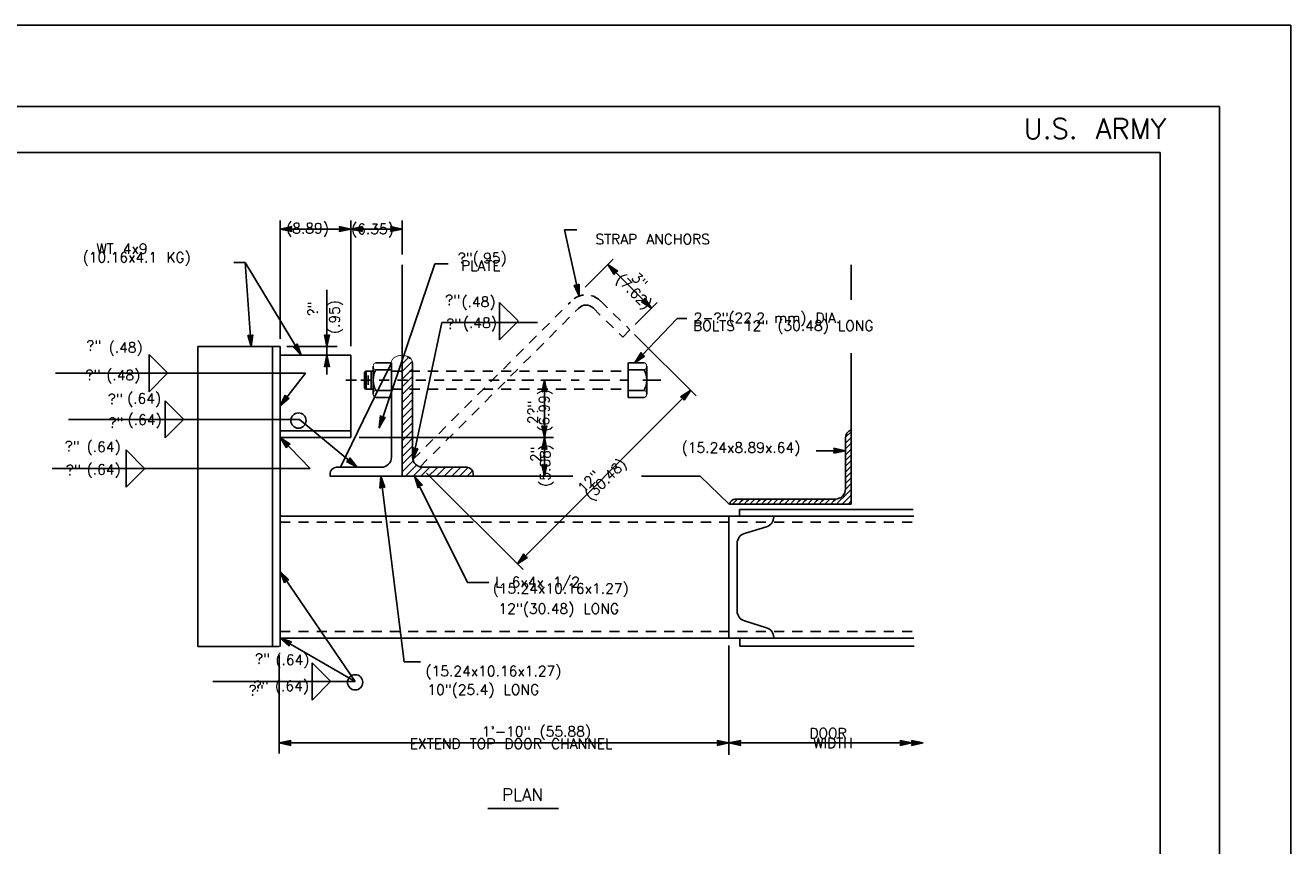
# Model space of a CAD drawing. Extents: x -16 to 1164, y -18 to 483.
# Tile 7 of 15: x 10 to 26, y 1 to 12. Entities that reach past the tile are written whole.
import ezdxf
from ezdxf.enums import TextEntityAlignment as Align

# ---------------------------------------------------------------- set-up
doc = ezdxf.new("R2010")
doc.units = 0
doc.header["$MEASUREMENT"] = 0
doc.linetypes.add('DASHDOT2', pattern=[0.5, 0.25, -0.125, 0, -0.125])
doc.linetypes.add('HIDDEN2', pattern=[0.1875, 0.125, -0.0625])
doc.layers.get('0').update_dxf_attribs({"linetype": 'CONTINUOUS'})
doc.layers.add('OUTLINE', color=7, linetype='CONTINUOUS')
doc.styles.add('TXT_SHX', font='txt.shx')

# ---------------------------------------------------------------- blocks, each defined once
blk = doc.blocks.new('LT1')
at = {"layer": 'OUTLINE', "color": 24, "linetype": 'CONTINUOUS'}
for p, q in [((0, 0), (-0.0015, 0.00032)), ((-0.00135, 0), (-0.0015, 0.00032)), ((0, 0), (-0.0015, -0.00032)), ((-0.0015, -0.00032), (-0.00135, 0)), ((-0.00039, 0), (-0.00136, 0.00021)), ((-0.00127, 0), (-0.00136, 0.00021)), ((-0.00039, 0), (-0.00136, -0.00021)), ((-0.00136, -0.00021), (-0.00127, 0)), ((-0.00076, 0), (-0.00123, 0.00009)), ((-0.00119, 0), (-0.00123, 0.00009)), ((-0.00076, 0), (-0.00123, -0.0001)), ((-0.00123, -0.0001), (-0.00119, 0))]:
    blk.add_line(p, q, dxfattribs=at)
blk = doc.blocks.new('FILLET')
at = {"layer": 'OUTLINE', "color": 24, "linetype": 'CONTINUOUS'}
for q in [(0, 0), (0.00236, -0.00002)]:
    blk.add_line((0, -0.00239), q, dxfattribs=at)

msp = doc.modelspace()

# ---------------------------------------------------------------- linework, layer by layer
at = {"color": 7, "linetype": 'CONTINUOUS'}
msp.add_line((20.12, 6.271), (20.487, 6.271), dxfattribs=at)
at = {"layer": 'OUTLINE', "color": 7, "linetype": 'CONTINUOUS'}
for p, q in [((-16.043, 11.505), (25.957, 11.505)), ((25.957, -18.495), (25.957, 11.505)), ((-15.168, 10.505), (25.082, 10.505)), ((25.082, -17.495), (25.082, 10.505)), ((-13.89, 9.94), (24.352, 9.94)), ((24.352, -16.933), (24.352, 9.94)), ((13.527, 7.649), (13.527, 9.104)), ((14.398, 7.557), (14.398, 9.104)), ((15.028, 8.686), (15.028, 9.104)), ((13.527, 8.999), (14.398, 8.999)), ((14.398, 8.999), (15.029, 8.999)), ((17.206, 8.175), (17.026, 8.989)), ((17.026, 8.989), (17.176, 8.989)), ((13.097, 8.586), (12.959, 8.586)), ((13.785, 7.448), (13.097, 8.586)), ((13.17, 7.552), (13.097, 8.586)), ((14.747, 6.551), (15.431, 8.571)), ((15.431, 8.571), (15.596, 8.571)), ((17.281, 8.285), (17.624, 8.63)), ((17.556, 8.561), (18.094, 8.025)), ((15.028, 5.957), (15.028, 8.559)), ((20.55, 8.126), (20.55, 8.559)), ((14.102, 7.552), (14.102, 8.249)), ((17.896, 7.826), (18.163, 8.094)), ((15.16, 6.163), (15.516, 7.851)), ((15.516, 7.851), (16.691, 7.851)), ((17.889, 7.354), (18.412, 7.897)), ((18.412, 7.897), (18.528, 7.897)), ((17.888, 7.703), (18.646, 6.947)), ((12.516, 7.552), (13.527, 7.552)), ((12.516, 3.864), (12.516, 7.552)), ((13.435, 3.864), (13.435, 7.552)), ((13.527, 3.864), (13.527, 7.552)), ((13.611, 7.552), (14.227, 7.552)), ((14.102, 7.448), (14.102, 7.552)), ((20.55, 5.616), (20.55, 7.474)), ((13.527, 7.448), (14.398, 7.448)), ((14.102, 7.209), (14.102, 7.448)), ((14.398, 6.433), (14.398, 7.448)), ((14.69, 6.931), (14.897, 7.354)), ((14.704, 7.354), (14.895, 7.354)), ((14.897, 6.194), (14.897, 7.354)), ((15.028, 7.437), (15.036, 7.444)), ((15.028, 7.342), (15.069, 7.383)), ((15.069, 7.383), (15.11, 7.423)), ((15.069, 7.288), (15.152, 7.37)), ((15.156, 6.193), (15.156, 7.354)), ((17.81, 6.928), (17.81, 7.354)), ((18.004, 7.354), (17.813, 7.354)), ((13.841, 7.227), (10.766, 7.227)), ((13.527, 6.823), (13.841, 7.227)), ((14.579, 7.252), (14.566, 7.237)), ((14.566, 7.045), (14.566, 7.237)), ((14.579, 7.252), (14.672, 7.252)), ((14.585, 7.029), (14.585, 7.252)), ((14.611, 7.084), (14.611, 7.198)), ((14.646, 7.029), (14.646, 7.252)), ((14.672, 6.969), (14.672, 7.312)), ((14.704, 7.269), (14.895, 7.269)), ((15.028, 7.247), (15.069, 7.288)), ((15.028, 7.152), (15.069, 7.193)), ((15.069, 7.193), (15.156, 7.28)), ((15.069, 7.098), (15.156, 7.185)), ((18.004, 7.269), (17.813, 7.269)), ((18.036, 6.969), (18.036, 7.312)), ((14.579, 7.03), (14.566, 7.045)), ((14.579, 7.029), (14.672, 7.029)), ((14.704, 7.013), (14.895, 7.013)), ((15.028, 7.057), (15.069, 7.098)), ((15.069, 7.003), (15.156, 7.09)), ((16.447, 4.88), (18.577, 7.016)), ((16.502, 7.141), (16.649, 7.141)), ((16.778, 6.433), (16.778, 7.141)), ((18.004, 7.013), (17.813, 7.013)), ((14.268, 6.069), (14.69, 6.931)), ((14.704, 6.928), (14.895, 6.928)), ((15.028, 6.962), (15.069, 7.003)), ((15.028, 6.867), (15.069, 6.908)), ((15.069, 6.908), (15.156, 6.995)), ((15.069, 6.813), (15.156, 6.9)), ((18.004, 6.928), (17.81, 6.928)), ((15.028, 6.772), (15.069, 6.813)), ((15.028, 6.677), (15.069, 6.718)), ((15.069, 6.718), (15.156, 6.805)), ((15.069, 6.623), (15.156, 6.71)), ((10.925, 6.658), (13.765, 6.658)), ((13.765, 6.658), (14.474, 6.069)), ((15.028, 6.582), (15.069, 6.623)), ((15.069, 6.528), (15.156, 6.615)), ((13.527, 6.517), (14.398, 6.517)), ((13.527, 6.433), (14.398, 6.433)), ((13.527, 6.433), (13.896, 6.052)), ((14.501, 6.433), (16.89, 6.433)), ((15.028, 6.487), (15.069, 6.528)), ((15.028, 6.392), (15.069, 6.433)), ((15.069, 6.433), (15.156, 6.52)), ((15.069, 6.338), (15.156, 6.425)), ((16.778, 5.957), (16.778, 6.433)), ((20.481, 6.365), (20.547, 6.431)), ((20.481, 5.802), (20.481, 6.425)), ((20.482, 6.437), (20.547, 6.502)), ((20.547, 6.502), (20.55, 6.505)), ((20.547, 6.431), (20.55, 6.434)), ((15.028, 6.297), (15.069, 6.338)), ((15.028, 6.202), (15.069, 6.243)), ((15.069, 6.243), (15.156, 6.33)), ((15.069, 6.148), (15.156, 6.235)), ((20.481, 6.294), (20.547, 6.36)), ((20.481, 6.223), (20.547, 6.289)), ((20.547, 6.36), (20.55, 6.363)), ((20.547, 6.289), (20.55, 6.292)), ((15.028, 6.107), (15.069, 6.148)), ((15.069, 6.053), (15.164, 6.148)), ((15.164, 6.053), (15.206, 6.095)), ((20.481, 6.152), (20.547, 6.218)), ((20.481, 6.081), (20.547, 6.147)), ((20.481, 6.01), (20.547, 6.076)), ((20.547, 6.218), (20.55, 6.221)), ((20.547, 6.147), (20.55, 6.15)), ((20.547, 6.076), (20.55, 6.079)), ((13.896, 6.052), (10.724, 6.052)), ((14.14, 5.957), (17.128, 5.957)), ((14.142, 5.989), (14.142, 5.957)), ((14.222, 6.069), (14.772, 6.069)), ((14.768, 5.957), (15.052, 3.675)), ((15.028, 6.012), (15.069, 6.053)), ((15.068, 5.957), (15.069, 5.958)), ((15.069, 5.958), (15.164, 6.053)), ((15.163, 5.957), (15.164, 5.958)), ((15.164, 5.958), (15.259, 6.053)), ((15.181, 5.957), (15.833, 4.652)), ((15.258, 5.957), (15.259, 5.958)), ((15.259, 6.053), (15.275, 6.069)), ((15.259, 5.958), (15.354, 6.053)), ((15.281, 6.068), (15.822, 6.068)), ((15.327, 5.996), (16.518, 4.81)), ((15.353, 5.957), (15.354, 5.958)), ((15.354, 6.053), (15.369, 6.068)), ((15.354, 5.958), (15.449, 6.053)), ((15.448, 5.957), (15.449, 5.958)), ((15.449, 6.053), (15.465, 6.068)), ((15.449, 5.958), (15.544, 6.053)), ((15.543, 5.957), (15.544, 5.958)), ((15.544, 6.053), (15.559, 6.068)), ((15.544, 5.958), (15.639, 6.053)), ((15.638, 5.957), (15.639, 5.958)), ((15.639, 6.053), (15.654, 6.068)), ((15.639, 5.958), (15.734, 6.053)), ((15.733, 5.957), (15.734, 5.958)), ((15.734, 6.053), (15.749, 6.068)), ((15.734, 5.958), (15.829, 6.053)), ((15.828, 5.957), (15.829, 5.958)), ((15.829, 6.053), (15.839, 6.064)), ((15.829, 5.958), (15.894, 6.023)), ((15.902, 5.988), (15.902, 5.957)), ((17.974, 5.957), (18.695, 5.957)), ((18.695, 5.957), (19.052, 5.616)), ((20.481, 5.939), (20.547, 6.005)), ((20.481, 5.868), (20.547, 5.934)), ((20.547, 6.005), (20.55, 6.008)), ((20.547, 5.934), (20.55, 5.937)), ((20.476, 5.721), (20.547, 5.792)), ((20.48, 5.797), (20.547, 5.863)), ((20.547, 5.863), (20.55, 5.866)), ((20.547, 5.792), (20.55, 5.795)), ((19.049, 5.616), (20.55, 5.616)), ((19.093, 5.616), (19.127, 5.65)), ((19.121, 5.677), (20.356, 5.677)), ((19.127, 5.65), (19.154, 5.677)), ((19.164, 5.616), (19.198, 5.65)), ((19.198, 5.65), (19.225, 5.677)), ((19.235, 5.616), (19.269, 5.65)), ((19.269, 5.65), (19.296, 5.677)), ((19.306, 5.616), (19.34, 5.65)), ((19.34, 5.65), (19.367, 5.677)), ((19.377, 5.616), (19.411, 5.65)), ((19.411, 5.65), (19.438, 5.677)), ((19.448, 5.616), (19.482, 5.65)), ((19.482, 5.65), (19.509, 5.677)), ((19.519, 5.616), (19.553, 5.65)), ((19.553, 5.65), (19.58, 5.677)), ((19.59, 5.616), (19.624, 5.65)), ((19.624, 5.65), (19.651, 5.677)), ((19.661, 5.616), (19.695, 5.65)), ((19.695, 5.65), (19.722, 5.677)), ((19.732, 5.616), (19.766, 5.65)), ((19.766, 5.65), (19.793, 5.677)), ((19.803, 5.616), (19.837, 5.65)), ((19.837, 5.65), (19.864, 5.677)), ((19.874, 5.616), (19.908, 5.65)), ((19.908, 5.65), (19.935, 5.677)), ((19.945, 5.616), (19.979, 5.65)), ((19.979, 5.65), (20.006, 5.677)), ((20.016, 5.616), (20.05, 5.65)), ((20.05, 5.65), (20.077, 5.677)), ((20.087, 5.616), (20.121, 5.65)), ((20.121, 5.65), (20.148, 5.677)), ((20.158, 5.616), (20.192, 5.65)), ((20.192, 5.65), (20.219, 5.677)), ((20.229, 5.616), (20.263, 5.65)), ((20.263, 5.65), (20.29, 5.677)), ((20.3, 5.616), (20.334, 5.65)), ((20.334, 5.65), (20.361, 5.678)), ((20.371, 5.616), (20.405, 5.65)), ((20.405, 5.65), (20.476, 5.721)), ((20.442, 5.616), (20.476, 5.65)), ((20.476, 5.65), (20.547, 5.721)), ((20.513, 5.616), (20.547, 5.65)), ((20.547, 5.721), (20.55, 5.724)), ((20.547, 5.65), (20.55, 5.653)), ((13.527, 5.465), (21.32, 5.465)), ((19.048, 3.97), (19.048, 5.468)), ((19.178, 5.547), (21.315, 5.547)), ((19.178, 5.465), (19.178, 5.547)), ((19.599, 5.457), (19.599, 5.466)), ((19.238, 5.254), (19.51, 5.337)), ((19.149, 4.298), (19.149, 5.134)), ((13.527, 4.785), (14.451, 3.434)), ((15.833, 4.652), (16.096, 4.652)), ((19.238, 4.178), (19.51, 4.095)), ((13.527, 3.966), (21.32, 3.966)), ((13.528, 3.966), (14.451, 3.434)), ((19.182, 3.868), (19.182, 3.966)), ((19.599, 3.966), (19.599, 3.975)), ((12.516, 3.864), (13.516, 3.864)), ((13.516, 3.757), (13.516, 2.549)), ((19.048, 3.877), (19.048, 2.53)), ((19.182, 3.868), (21.325, 3.868)), ((15.052, 3.675), (15.252, 3.675)), ((14.451, 3.434), (12.699, 3.434)), ((13.516, 2.677), (19.048, 2.677)), ((19.048, 2.677), (21.296, 2.677)), ((21.296, 2.677), (21.438, 2.677)), ((16.084, 1.872), (16.952, 1.872))]:
    msp.add_line(p, q, dxfattribs=at)
at = {"layer": 'OUTLINE', "color": 7, "linetype": 'HIDDEN2'}
for p, q in [((15.16, 6.163), (17.097, 8.101)), ((17.464, 8.118), (17.83, 7.76)), ((15.249, 6.074), (17.201, 8.027)), ((17.376, 8.028), (17.742, 7.67)), ((17.742, 7.67), (17.83, 7.76)), ((14.895, 7.252), (17.81, 7.252)), ((14.52, 7.141), (16.42, 7.141)), ((14.895, 7.029), (17.81, 7.029)), ((13.527, 5.393), (21.32, 5.393)), ((13.527, 4.048), (21.32, 4.048))]:
    msp.add_line(p, q, dxfattribs=at)
at = {"layer": 'OUTLINE', "color": 7, "linetype": 'DASHDOT2'}
for p, q in [((14.336, 7.141), (14.465, 7.141)), ((16.732, 7.141), (17.907, 7.141)), ((17.989, 7.141), (18.21, 7.141))]:
    msp.add_line(p, q, dxfattribs=at)
at = {"layer": 'OUTLINE', "color": 7, "linetype": 'CONTINUOUS'}
for points, const_width in [([(14.705, 7.269, -0.064449), (14.699, 7.27, -0.061092), (14.693, 7.272, -0.055715), (14.687, 7.276, -0.049953), (14.682, 7.281, -0.044911), (14.678, 7.288, -0.041074), (14.675, 7.295, -0.03855), (14.673, 7.303, -0.037308), (14.673, 7.311, -0.037308), (14.673, 7.32, -0.03855), (14.675, 7.328, -0.041074), (14.678, 7.335, -0.044911), (14.682, 7.342, -0.049953), (14.687, 7.347, -0.055715), (14.693, 7.351, -0.061092), (14.699, 7.353, -0.064449), (14.705, 7.354, -0.064449)], 0.00984), ([(14.895, 7.354, -0.069498), (14.897, 7.372, -0.064567), (14.905, 7.389, -0.057058), (14.917, 7.405, -0.049503), (14.933, 7.418, -0.043279), (14.953, 7.43, -0.038765), (14.975, 7.438, -0.035896), (15, 7.443, -0.034512), (15.025, 7.445, -0.034512), (15.051, 7.443, -0.035896), (15.075, 7.438, -0.038765), (15.098, 7.43, -0.043279), (15.118, 7.418, -0.049503), (15.134, 7.405, -0.057058), (15.146, 7.389, -0.064567), (15.153, 7.372, -0.069498), (15.156, 7.354, -0.069498)], 0.00984), ([(18.003, 7.269, 0.064449), (18.009, 7.27, 0.061092), (18.015, 7.272, 0.055715), (18.021, 7.276, 0.049953), (18.026, 7.281, 0.044911), (18.03, 7.288, 0.041074), (18.033, 7.295, 0.03855), (18.034, 7.303, 0.037308), (18.035, 7.311, 0.037308), (18.034, 7.32, 0.03855), (18.033, 7.328, 0.041074), (18.03, 7.335, 0.044911), (18.026, 7.342, 0.049953), (18.021, 7.347, 0.055715), (18.015, 7.351, 0.061092), (18.009, 7.353, 0.064449), (18.003, 7.354, 0.064449)], 0.0138), ([(14.704, 6.928, -0.064449), (14.698, 6.929, -0.061092), (14.692, 6.931, -0.055715), (14.686, 6.935, -0.049953), (14.681, 6.94, -0.044911), (14.677, 6.947, -0.041074), (14.674, 6.954, -0.03855), (14.672, 6.962, -0.037308), (14.672, 6.97, -0.037308), (14.672, 6.979, -0.03855), (14.674, 6.987, -0.041074), (14.677, 6.994, -0.044911), (14.681, 7.001, -0.049953), (14.686, 7.006, -0.055715), (14.692, 7.01, -0.061092), (14.698, 7.012, -0.064449), (14.704, 7.013, -0.064449)], 0.00984), ([(18.004, 6.928, 0.064449), (18.01, 6.929, 0.061092), (18.016, 6.931, 0.055715), (18.022, 6.935, 0.049953), (18.027, 6.94, 0.044911), (18.031, 6.947, 0.041074), (18.034, 6.954, 0.03855), (18.035, 6.962, 0.037308), (18.036, 6.97, 0.037308), (18.035, 6.979, 0.03855), (18.034, 6.987, 0.041074), (18.031, 6.994, 0.044911), (18.027, 7.001, 0.049953), (18.022, 7.006, 0.055715), (18.016, 7.01, 0.061092), (18.01, 7.012, 0.064449), (18.004, 7.013, 0.064449)], 0.0138)]:
    msp.add_lwpolyline(points, format="xyb", dxfattribs=dict(at, const_width=const_width))
for points in [[(15.089, 7.433), (15.133, 7.406), (15.131, 7.408), (15.09, 7.433)], [(15.09, 7.433), (15.131, 7.408), (15.111, 7.423)]]:
    msp.add_lwpolyline(points, close=True, dxfattribs=at)
for centre in [(13.753, 6.643), (14.45, 3.423)]:
    msp.add_circle(centre, 0.094, dxfattribs=at)
at = {"layer": 'OUTLINE', "color": 7, "linetype": 'HIDDEN2'}
msp.add_arc((17.289, 7.939), 0.25, 45.625, 135.0144, dxfattribs=at)
at = {"layer": 'OUTLINE', "color": 7, "linetype": 'CONTINUOUS'}
for centre, radius, start, end in [((17.289, 7.939), 0.124, 45.625, 135.0144), ((14.944, 7.141), 0.272, 151.926, 208.074), ((17.764, 7.141), 0.272, 331.926, 28.074), ((20.585, 6.43), 0.104, 109.7106, 182.6529), ((14.772, 6.194), 0.125, 270, 360), ((15.281, 6.193), 0.125, 180, 270), ((14.222, 5.989), 0.08, 90, 180), ((15.822, 5.988), 0.08, 0, 90), ((20.356, 5.802), 0.125, 270, 360), ((19.128, 5.605), 0.0719, 95.6904, 171.56), ((19.474, 5.457), 0.125, 286.9465, 360), ((19.274, 5.134), 0.125, 106.9326, 180), ((19.274, 4.298), 0.125, 180, 253.0674), ((19.474, 3.975), 0.125, 0, 73.0535)]:
    msp.add_arc(centre, radius, start, end, dxfattribs=at)

# ---------------------------------------------------------------- block references
at = {"layer": 'OUTLINE', "linetype": 'CONTINUOUS'}
for name, p, xscale, yscale, zscale, rotation in [('LT1', (13.527, 8.999), 96, 96, 96, 180.0000000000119), ('LT1', (14.398, 8.999), 96, 96, 96, 180.0000000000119), ('LT1', (17.556, 8.561), 96.00031399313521, 96.00031399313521, 96.00031399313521, 135.1067809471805), ('LT1', (17.206, 8.175), 96.00016203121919, 96.00016203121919, 96.00016203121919, 282.4691065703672), ('FILLET', (16.227, 7.866), -96, 96, 96, 180.0000000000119), ('LT1', (18.094, 8.025), 96.00031399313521, 96.00031399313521, 96.00031399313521, 315.1067809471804), ('LT1', (13.17, 7.552), 96.00010210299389, 96.00010210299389, 96.00010210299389, 274.038493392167), ('LT1', (14.102, 7.552), 96, 96, 96, 269.9999999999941), ('LT1', (13.785, 7.448), 96.00028975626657, 96.00028975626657, 96.00028975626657, 301.1558426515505), ('LT1', (17.889, 7.354), 96.0002859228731, 96.0002859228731, 96.0002859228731, 226.0748525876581), ('FILLET', (11.916, 7.227), -96, 96, 96, 180.0000000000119), ('LT1', (14.102, 7.448), 96, 96, 96, 90.00000000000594), ('LT1', (16.778, 7.141), 96, 96, 96, 90.00000000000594), ('LT1', (18.577, 7.016), 95.99992605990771, 95.99992605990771, 95.99992605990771, 45.08055766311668), ('FILLET', (12.114, 6.658), -96, 96, 96, 180.0000000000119), ('LT1', (13.527, 6.823), 96.00016546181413, 96.00016546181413, 96.00016546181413, 232.1445321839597), ('LT1', (14.744, 6.558), 96.00032070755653, 96.00032070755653, 96.00032070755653, 251.2856984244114), ('LT1', (16.778, 6.433), 96, 96, 96, 269.9999999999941), ('LT1', (13.527, 6.433), 96.00010709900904, 96.00010709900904, 96.00010709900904, 134.0832657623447), ('LT1', (16.778, 6.433), 96, 96, 96, 90.00000000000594), ('FILLET', (11.634, 6.052), -96, 96, 96, 180.0000000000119), ('LT1', (15.16, 6.163), 96.00004456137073, 96.00004456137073, 96.00004456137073, 257.9196424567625), ('LT1', (20.481, 6.271), 95.99998330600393, 95.99998330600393, 95.99998330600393, 359.6110094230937), ('LT1', (14.474, 6.069), 96.00002646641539, 96.00002646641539, 96.00002646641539, 320.2820173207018), ('LT1', (16.778, 5.957), 96, 96, 96, 269.9999999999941), ('LT1', (14.768, 5.957), 95.99997372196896, 95.99997372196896, 95.99997372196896, 97.09404124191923), ('LT1', (15.181, 5.957), 96.00024109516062, 96.00024109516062, 96.00024109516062, 119.4554104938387), ('LT1', (16.447, 4.88), 95.9999260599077, 95.9999260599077, 95.9999260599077, 225.0805576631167), ('LT1', (13.527, 4.785), 96.00019136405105, 96.00019136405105, 96.00019136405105, 124.3696826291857), ('LT1', (13.528, 3.966), 96.00034842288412, 96.00034842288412, 96.00034842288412, 150.0417018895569), ('FILLET', (13.922, 3.434), -96, 96, 96, 180.0000000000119), ('LT1', (13.516, 2.677), 96, 96, 96, 180.0000000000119), ('LT1', (19.048, 2.677), 96, 96, 96, 180.0000000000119)]:
    msp.add_blockref(name, p, dxfattribs=dict(at, xscale=xscale, yscale=yscale, zscale=zscale, rotation=rotation))
at = {"layer": 'OUTLINE', "linetype": 'CONTINUOUS', "xscale": 96, "yscale": 96, "zscale": 96}
for name, p in [('LT1', (14.398, 8.999)), ('LT1', (15.029, 8.999)), ('FILLET', (16.227, 7.866)), ('FILLET', (11.916, 7.227)), ('FILLET', (12.114, 6.658)), ('FILLET', (11.634, 6.052)), ('FILLET', (13.922, 3.434)), ('LT1', (19.048, 2.677)), ('LT1', (21.296, 2.677)), ('LT1', (21.438, 2.677))]:
    msp.add_blockref(name, p, dxfattribs=at)

# ---------------------------------------------------------------- texts
at = {"layer": 'OUTLINE', "color": 7, "linetype": 'CONTINUOUS', "style": 'TXT_SHX'}
for s, height, p in [('U.S. ARMY', 0.25, (24.426, 10.11)), ('(10.16x4.1 KG)', 0.125, (12.427, 8.588)), ('?" ', 0.125, (15.853, 8.063)), ('?" ', 0.125, (15.866, 7.77)), ('?" ', 0.125, (11.439, 7.503)), ('?" ', 0.125, (11.429, 7.142)), ('?" ', 0.125, (11.704, 6.846)), ('?" ', 0.125, (11.71, 6.554)), ('?" ', 0.125, (11.174, 6.265)), ('(15.24x8.89x.64)', 0.125, (19.924, 6.248)), ('?" ', 0.125, (11.187, 5.973)), ('?" ', 0.125, (13.514, 3.651)), ('?" ', 0.125, (13.495, 3.316)), ('?" ', 0.125, (13.435, 3.263))]:
    msp.add_text(s, height=height, dxfattribs=at).set_placement(p, align=Align.RIGHT)
for s, height, p in [('(8.89)', 0.125, (13.864, 8.946)), ('(6.35)', 0.125, (14.663, 8.937)), ('STRAP ANCHORS', 0.125, (18.11, 8.811)), ('WT 4x9', 0.125, (11.582, 8.695)), ('PLATE', 0.125, (15.995, 8.485)), ('(.48)', 0.125, (15.967, 8.041)), ('(.48)', 0.125, (15.984, 7.782)), ('BOLTS 12" (30.48) LONG', 0.125, (19.716, 7.747)), ('(.48)', 0.125, (11.627, 7.48)), ('(.48)', 0.125, (11.598, 7.139)), ('(.64)', 0.125, (11.854, 6.851)), ('(.64)', 0.125, (11.86, 6.591)), ('(.64)', 0.125, (11.356, 6.258)), ('(.64)', 0.125, (11.356, 5.979)), ('(15.24x10.16x1.27)', 0.125, (16.978, 4.515)), ('12"(30.48) LONG', 0.125, (16.954, 4.267)), ('(.64)', 0.125, (13.678, 3.638)), ('(15.24x10.16x1.27)', 0.125, (16.151, 3.499)), ('(.64)', 0.125, (13.672, 3.316)), ('10"(25.4) LONG', 0.125, (16.026, 3.271)), ('1\'-10" (55.88)', 0.125, (16.679, 2.756)), ('DOOR', 0.125, (20.266, 2.734)), ('EXTEND TOP DOOR CHANNEL', 0.125, (16.367, 2.605)), ('WIDTH', 0.125, (20.326, 2.615)), ('PLAN', 0.15, (16.51, 1.966))]:
    msp.add_text(s, height=height, dxfattribs=at).set_placement(p, align=Align.CENTER)
for s, p in [('?"(.95)', (15.713, 8.581)), ('2-?"(22.2 mm) DIA.', (18.613, 7.844)), ('L 6x4x 1/2 ', (16.172, 4.594))]:
    msp.add_text(s, height=0.125, dxfattribs=at).set_placement(p)
for s, rotation, p in [('(7.62)', 315.1067, (17.835, 8.185)), ('3"', 315.1067, (17.906, 8.322)), ('2?"', 90, (16.699, 6.744)), ('(6.99)', 90, (16.837, 6.768)), ('2"', 90, (16.734, 6.229)), ('(5.08)', 90, (16.849, 6.091)), ('(30.48)', 45.0855, (17.573, 5.876)), ('12"', 45.0855, (17.369, 5.85))]:
    msp.add_text(s, height=0.125, rotation=rotation, dxfattribs=at).set_placement(p, align=Align.CENTER)
for s, p in [('?" ', (13.992, 7.927)), (' (.95)', (14.258, 7.596))]:
    msp.add_text(s, height=0.125, rotation=90, dxfattribs=at).set_placement(p)

doc.saveas('drawing.dxf')
